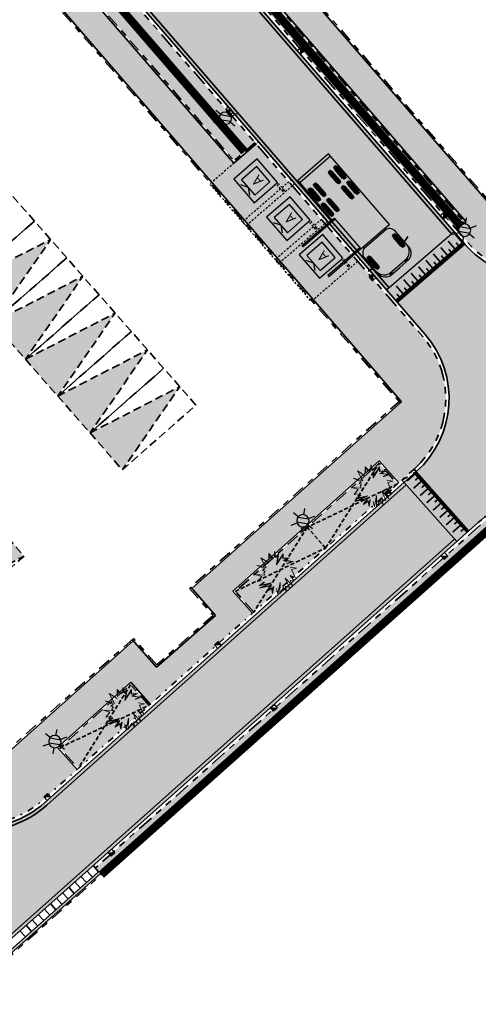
# Model space of a CAD drawing. Header units: metres. Extents: x 104013 to 104665, y 427946 to 428479.
# Tile 4 of 195: x 104222 to 104250, y 428042 to 428102. Entities that reach past the tile are written whole.
import ezdxf
from ezdxf.enums import TextEntityAlignment as Align

# ---------------------------------------------------------------- set-up
doc = ezdxf.new("R2010")
doc.units = ezdxf.units.M
for name, pattern in [('DASHED', [0.75, 0.5, -0.25]), ('DASHED2', [0.375, 0.25, -0.125]), ('VH-GELEIDEBAND', [6, 2, -2, 0, -2]), ('VH-OPSLUITBAND', [10, 4, -2, 2, -2]), ('VH-TROTTOIRBAND', [15, 5, -2, 2, -2, 2, -2])]:
    doc.linetypes.add(name, pattern=pattern)
for name, color, linetype, true_color in [('_BUURTONTSLUITINGSWEG', 30, 'Continuous', 0xff7f00), ('_ERFTOEGANGSWEG', 2, 'Continuous', 0xffff00), ('N-WE-VH-VERHARDING-AP_GROEN1', 7, 'Continuous', 0xdbffb8), ('N-WE-VH-VERHARDING-AP_RIJBAAN-ELEMENT', 7, 'Continuous', 0x7f4f3f), ('N-WE-VH-VERHARDING-AP_VOETPAD', 7, 'Continuous', 0xdbdbdb)]:
    doc.layers.add(name, color=color, linetype=linetype, true_color=true_color)
for name, color, linetype in [('_HOGE HAAG', 96, 'Continuous'), ('_LAGE HAAG', 90, 'Continuous'), ('MOL JUIST', 10, 'Continuous'), ('MOL voertuig', 10, 'Continuous')]:
    doc.layers.add(name, color=color, linetype=linetype)
for name, color, linetype, lineweight in [('N-WE-GR-BEPLANTING_CULTUUR-V (Vaste planten gereserveerde parkeerplaatsen)', 132, 'Continuous', 18), ('N-WE-GR-HEESTER-S (Soort ntb)', 210, 'Continuous', 0), ('N-WE-IE-MEUBILAIR_WEGMEUBILAIR_LICHTMAST-S', 7, 'Continuous', 25), ('N-WE-OG-BEBOUWING-G_SteMar', 7, 'Continuous', 35), ('N-WE-RI-HWA_KOLK_TROTTOIRKOLK-S', 150, 'Continuous', 25), ('N-WE-VH-GOOT-G', 170, 'Continuous', 35), ('N-WE-VH-KANTOPSLUITING_GELEIDEBAND-G', 20, 'VH-GELEIDEBAND', 35), ('N-WE-VH-KANTOPSLUITING_INRITBAND-G', 210, 'Continuous', 35), ('N-WE-VH-KANTOPSLUITING_OPSLUITBAND-G', 150, 'VH-OPSLUITBAND', 35), ('N-WE-VH-KANTOPSLUITING_TROTTOIRBAND-G', 210, 'VH-TROTTOIRBAND', 35), ('N-WE-VH-PLATEAU_TALUD-S', 7, 'Continuous', 25), ('N-WE-VH-VERHARDING-G', 7, 'Continuous', 35), ('N-WE-VH-VERHARDING-G (TOEKOMSTIG)', 30, 'DASHED2', 35), ('N2-WE-VH-VERHARDING-G', 252, 'DASHED', 35)]:
    doc.layers.add(name, color=color, linetype=linetype, lineweight=lineweight)
doc.layers.add('N-WE-VH-VERHARDING-A_PARKEREN-EIGENTERREIN', color=7, linetype='Continuous', lineweight=35, true_color=0xa2bfc8)
doc.styles.add('NLCS-ISO', font='NLCS-ISO.ttf')

# ---------------------------------------------------------------- blocks, each defined once
blk = doc.blocks.new('*U21')
for points, const_width in [([(0.0771561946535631, -0.06361541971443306), (-3.389884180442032, -4.268628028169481)], 0.1999999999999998), ([(0.2038134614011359, -1.010387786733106), (-0.3363308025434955, -0.565141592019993)], 0.09999999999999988), ([(0.0860323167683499, -0.5245146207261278), (-0.1454580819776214, -0.3336948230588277)], 0.09999999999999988), ([(0.5855059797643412, -0.5474506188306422), (0.04536171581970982, -0.102204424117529)], 0.09999999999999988), ([(-0.1778790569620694, -1.47332495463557), (-0.7180233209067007, -1.028078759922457)], 0.09999999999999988), ([(-0.295660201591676, -0.9874517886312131), (-0.5271506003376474, -0.796631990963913)], 0.09999999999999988), ([(-1.059045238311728, -1.913326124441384), (-1.290535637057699, -1.722506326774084)], 0.09999999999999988), ([(-0.5595715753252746, -1.936262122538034), (-1.099715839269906, -1.491015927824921)], 0.09999999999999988), ([(-0.6773527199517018, -1.450388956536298), (-0.9088431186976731, -1.259569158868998)], 0.09999999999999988), ([(-1.322956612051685, -2.862136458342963), (-1.863100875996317, -2.416890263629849)], 0.09999999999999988), ([(-1.440737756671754, -2.376263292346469), (-1.672228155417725, -2.185443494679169)], 0.09999999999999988), ([(-0.94126409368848, -2.399199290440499), (-1.481408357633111, -1.953953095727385)], 0.09999999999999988), ([(-1.70464913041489, -3.325073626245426), (-2.244793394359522, -2.879827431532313)], 0.09999999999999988), ([(-1.82243027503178, -2.839200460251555), (-2.053920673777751, -2.648380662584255)], 0.09999999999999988), ([(-2.585815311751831, -3.765074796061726), (-2.817305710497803, -3.574254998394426)], 0.09999999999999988), ([(-2.086341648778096, -3.788010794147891), (-2.626485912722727, -3.342764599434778)], 0.09999999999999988), ([(-2.204122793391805, -3.30213762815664), (-2.435613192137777, -3.11131783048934)], 0.09999999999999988), ([(-2.967507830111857, -4.228011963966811), (-3.198998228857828, -4.03719216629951)], 0.09999999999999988), ([(-2.468034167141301, -4.250947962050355), (-3.008178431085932, -3.805701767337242)], 0.09999999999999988)]:
    blk.add_lwpolyline(points, dxfattribs=dict(const_width=const_width))
for points in [[(0, 0), (-3.467040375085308, -4.20501260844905)], [(0.7716273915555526, -0.6360748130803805), (-2.69542550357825, -4.841210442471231)]]:
    blk.add_lwpolyline(points)
blk = doc.blocks.new('*U24')
for p, q in [((-0.9499999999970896, 0), (-0.9499999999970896, -1.900000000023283)), ((0.9499999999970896, 0), (-0.9499999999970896, 0)), ((0.9499999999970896, -1.900000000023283), (0.9499999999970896, 0)), ((0.617500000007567, -0.3325000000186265), (-0.617500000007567, -0.3325000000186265)), ((-0.617500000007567, -0.3325000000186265), (-0.617500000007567, -1.567500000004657)), ((0, -0.3325000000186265), (-0.4113620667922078, -0.09500000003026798)), ((0, -0.3325000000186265), (0.4113620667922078, -0.09500000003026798)), ((0.617500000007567, -1.567500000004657), (0.617500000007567, -0.3325000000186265)), ((-0.617500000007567, -1.567500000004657), (0.617500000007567, -1.567500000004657)), ((-0.9499999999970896, -1.900000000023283), (0.9499999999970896, -1.900000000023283))]:
    blk.add_line(p, q)
at = {"linetype": 'DASHED2', "ltscale": 0.5, "flags": 128}
blk.add_lwpolyline([(1.699999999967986, -2.650000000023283), (-1.700000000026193, -2.650000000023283), (-1.699999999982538, 1.300000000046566), (1.700000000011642, 1.299999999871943)], close=True, dxfattribs=at)
at = {"linetype": 'DASHED2', "ltscale": 0.2, "flags": 128}
for points in [[(-1.539999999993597, -1.779999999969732), (-0.9499999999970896, -1.779999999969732)], [(-1.539999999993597, -1.899999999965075), (-0.9499999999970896, -1.899999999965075)]]:
    blk.add_lwpolyline(points, dxfattribs=at)
blk.add_circle((-1.539999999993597, -1.839999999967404), 0.06)
at = {"style": 'NLCS-ISO'}
blk.add_text('A', height=0.6650000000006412, dxfattribs=at).set_placement((-0.06300000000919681, -1.020000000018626), align=Align.MIDDLE_CENTER)
blk = doc.blocks.new('*U25')
for points, const_width in [([(-0.06473730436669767, -0.07621733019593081), (-3.761277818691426, 3.063541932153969)], 0.1999999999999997), ([(-3.757085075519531, 2.141531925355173), (-3.303984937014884, 2.675105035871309)], 0.09999999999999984), ([(-3.726844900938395, 2.640616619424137), (-3.532659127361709, 2.869290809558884)], 0.09999999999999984), ([(-3.269540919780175, 2.25219279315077), (-3.075355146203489, 2.480866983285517)], 0.09999999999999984), ([(-3.299781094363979, 1.753108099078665), (-2.846680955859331, 2.286681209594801)], 0.09999999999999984), ([(-2.842477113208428, 1.364684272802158), (-2.38937697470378, 1.898257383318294)], 0.09999999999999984), ([(-2.812236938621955, 1.863768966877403), (-2.618051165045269, 2.09244315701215)], 0.09999999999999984), ([(-2.385173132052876, 0.9762604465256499), (-1.932072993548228, 1.509833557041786)], 0.09999999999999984), ([(-2.354932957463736, 1.475345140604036), (-2.16074718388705, 1.704019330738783)], 0.09999999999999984), ([(-1.897628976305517, 1.086921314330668), (-1.703443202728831, 1.315595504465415)], 0.09999999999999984), ([(-1.927869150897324, 0.5878366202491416), (-1.474769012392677, 1.121409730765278)], 0.09999999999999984), ([(-1.470565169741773, 0.1994127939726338), (-1.017465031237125, 0.7329859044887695)], 0.09999999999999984), ([(-1.440324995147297, 0.6984974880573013), (-1.246139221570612, 0.9271716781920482)], 0.09999999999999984), ([(-1.013261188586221, -0.1890110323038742), (-0.5601610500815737, 0.3445620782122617)], 0.09999999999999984), ([(-0.9830210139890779, 0.3100736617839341), (-0.7888352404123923, 0.5387478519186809)], 0.09999999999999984), ([(-0.5559572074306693, -0.5774348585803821), (-0.102857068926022, -0.04386174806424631)], 0.09999999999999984), ([(-0.5257170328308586, -0.07835016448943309), (-0.3315312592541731, 0.1503240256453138)], 0.09999999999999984)]:
    blk.add_lwpolyline(points, dxfattribs=dict(const_width=const_width))
for points in [[(0, 0), (-3.696540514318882, 3.139759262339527)], [(-0.6472946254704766, -0.7622399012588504), (-4.343957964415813, 2.377533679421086)]]:
    blk.add_lwpolyline(points)
blk = doc.blocks.new('Trottoirkolk')
h = blk.add_hatch(color=256)
h.paths.add_polyline_path([(-0.02059036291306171, 0.1806648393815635), (0.003681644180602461, 0.1887333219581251), (0.2107676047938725, 0.02402117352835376), (0.02402117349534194, -0.2107676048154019)])
h.paths.add_polyline_path([(-0.02402117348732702, 0.2107676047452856), (0.003681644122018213, 0.1887333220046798), (-0.02059036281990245, 0.1806648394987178)])
blk.add_lwpolyline([(0.02402117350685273, -0.2107676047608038), (-0.2107676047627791, -0.02402117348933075), (-0.02402117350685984, 0.2107676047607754), (0.2107676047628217, 0.02402117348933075)], close=True)
blk.add_lwpolyline([(0.02402117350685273, -0.2107676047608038), (-0.02402117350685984, 0.2107676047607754)])
blk = doc.blocks.new('MOL voertuig')
at = {"linetype": 'Continuous'}
for p, q in [((-8.439999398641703, 1.301518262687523), (-8.441609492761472, -1.295567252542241)), ((-2.510109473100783, 1.301518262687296), (-8.439999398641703, 1.301518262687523)), ((-8.239999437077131, 1.301394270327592), (-8.2416095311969, -1.295691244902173)), ((-2.510261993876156, 0.9300751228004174), (-2.510109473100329, 1.301518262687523)), ((-1.061346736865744, 1.300490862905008), (-1.98670885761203, 1.300919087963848)), ((-1.15288651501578, 1.658625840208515), (-1.061880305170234, 1.303461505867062)), ((-1.143334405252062, 1.671177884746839), (-1.143334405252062, 1.671177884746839)), ((-1.035356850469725, 1.300480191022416), (-1.128548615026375, 1.66330476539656)), ((-1.061880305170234, 1.303461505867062), (-1.061346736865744, 1.300490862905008)), ((-0.7018997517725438, 1.300178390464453), (-1.035356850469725, 1.300480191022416)), ((-6.563648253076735, 0.6853575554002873), (-7.579648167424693, 0.6857747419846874)), ((-6.563512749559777, 1.015357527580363), (-7.57951266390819, 1.015774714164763)), ((-6.563486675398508, 1.078857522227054), (-7.579486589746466, 1.079274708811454)), ((-6.563460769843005, 1.141946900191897), (-7.579460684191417, 1.142364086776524)), ((-5.29364836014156, 0.6848360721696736), (-6.309648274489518, 0.685253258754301)), ((-5.293512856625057, 1.014836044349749), (-6.309512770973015, 1.01525323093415)), ((-5.293486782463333, 1.07833603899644), (-6.309486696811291, 1.07875322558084)), ((-5.29346087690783, 1.141425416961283), (-6.309460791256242, 1.141842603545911)), ((-2.511024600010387, -0.9271460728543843), (-2.510261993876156, 0.9300751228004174)), ((-2.399702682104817, 0.9300297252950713), (-2.510261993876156, 0.9300751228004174)), ((-2.399749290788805, 0.930029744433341), (-2.400511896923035, -0.9271914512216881)), ((-0.8347695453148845, 1.01244830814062), (-1.850769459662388, 1.01286549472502)), ((-0.8347434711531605, 1.07594830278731), (-1.850743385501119, 1.076365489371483)), ((-0.8347173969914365, 1.139448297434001), (-1.850717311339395, 1.139865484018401)), ((-0.1371329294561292, -0.742832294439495), (-0.1365228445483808, 0.7429446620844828)), ((0, 0), (0.0003288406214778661, 0.800845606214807)), ((-6.563700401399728, 0.5583575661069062), (-7.579700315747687, 0.5587747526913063)), ((-6.563674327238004, 0.6218575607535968), (-7.579674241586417, 0.6222747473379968)), ((-5.293700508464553, 0.5578360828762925), (-6.309700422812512, 0.5582532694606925)), ((-5.293674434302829, 0.621336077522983), (-6.309674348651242, 0.6217532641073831)), ((-0.0003288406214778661, -0.800845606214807), (0, 0)), ((-6.564182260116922, -0.6151423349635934), (-7.580182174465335, -0.6147251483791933)), ((-6.564156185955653, -0.5516423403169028), (-7.580156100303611, -0.5512251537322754)), ((-5.294182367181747, -0.6156638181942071), (-6.31018228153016, -0.6152466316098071)), ((-5.294156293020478, -0.5521638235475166), (-6.310156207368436, -0.5517466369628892)), ((-6.564395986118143, -1.135642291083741), (-7.580395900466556, -1.135225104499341)), ((-6.564369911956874, -1.07214229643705), (-7.580369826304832, -1.07172510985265)), ((-6.56434383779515, -1.00864230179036), (-7.580343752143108, -1.00822511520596)), ((-6.564208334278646, -0.6786423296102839), (-7.580208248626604, -0.6782251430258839)), ((-5.294396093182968, -1.136163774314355), (-6.310396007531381, -1.135746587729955)), ((-5.294370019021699, -1.072663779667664), (-6.310369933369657, -1.072246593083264)), ((-5.294343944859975, -1.009163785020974), (-6.310343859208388, -1.008746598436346)), ((-5.294208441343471, -0.6791638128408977), (-6.310208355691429, -0.6787466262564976)), ((-2.511095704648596, -1.100311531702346), (-2.511024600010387, -0.9271460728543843)), ((-2.511024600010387, -0.9271460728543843), (-2.400465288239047, -0.9271914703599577)), ((-0.8356527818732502, -1.138551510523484), (-1.851652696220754, -1.138134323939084)), ((-0.8356267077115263, -1.075051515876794), (-1.851626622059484, -1.074634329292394)), ((-0.8356006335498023, -1.011551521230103), (-1.85160054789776, -1.011134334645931)), ((-8.441609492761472, -1.295567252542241), (-5.111177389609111, -1.297631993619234)), ((-1.981211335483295, -1.299289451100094), (-1.062414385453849, -1.299618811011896)), ((-1.062950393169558, -1.302589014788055), (-1.154248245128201, -1.657678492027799)), ((-1.14470644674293, -1.670238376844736), (-1.14470644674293, -1.670238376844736)), ((-1.129914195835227, -1.662377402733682), (-1.03642449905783, -1.299629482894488)), ((-1.062414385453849, -1.299618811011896), (-1.062950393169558, -1.302589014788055)), ((-1.03642449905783, -1.299629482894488), (-0.702967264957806, -1.299601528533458))]:
    blk.add_line(p, q, dxfattribs=at)
at = {"linetype": 'Continuous', "flags": 128}
for points in [[(-6.563641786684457, 0.7011055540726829), (-6.563706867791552, 0.5426095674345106), (-6.705966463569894, 0.494915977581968), (-7.437486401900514, 0.495216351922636), (-7.579706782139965, 0.5430267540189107), (-7.579641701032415, 0.701522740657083), (-7.437382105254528, 0.7492163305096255), (-6.705862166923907, 0.7489159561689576)], [(-6.56345413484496, 1.15810551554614), (-6.563519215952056, 0.9996095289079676), (-6.705778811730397, 0.951915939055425), (-7.437298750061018, 0.952216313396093), (-7.579519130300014, 1.000026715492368), (-7.579454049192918, 1.158522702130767), (-7.437194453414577, 1.20621629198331), (-6.705674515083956, 1.205915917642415)], [(-5.293641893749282, 0.7005840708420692), (-5.293706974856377, 0.5420880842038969), (-5.435966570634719, 0.4943944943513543), (-6.167486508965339, 0.4946948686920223), (-6.30970688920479, 0.5425052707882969), (-6.309641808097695, 0.7010012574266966), (-6.167382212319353, 0.7486948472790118), (-5.435862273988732, 0.7483944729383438)], [(-5.293454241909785, 1.157584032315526), (-5.293519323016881, 0.9990880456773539), (-5.435778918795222, 0.9513944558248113), (-6.167298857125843, 0.9516948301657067), (-6.309519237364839, 0.9995052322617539), (-6.309454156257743, 1.158001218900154), (-6.167194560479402, 1.205694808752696), (-5.435674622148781, 1.205394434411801)], [(-0.8347109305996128, 1.155196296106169), (-0.8347760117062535, 0.9967003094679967), (-0.977035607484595, 0.9490067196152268), (-1.708555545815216, 0.9493070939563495), (-1.850775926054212, 0.9971174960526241), (-1.850710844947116, 1.155613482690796), (-1.708451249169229, 1.203307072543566), (-0.9769313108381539, 1.203006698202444)], [(-6.564149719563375, -0.5358943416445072), (-6.56421480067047, -0.6943903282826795), (-6.706474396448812, -0.7420839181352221), (-7.437994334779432, -0.7417835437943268), (-7.580214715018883, -0.6939731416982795), (-7.580149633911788, -0.5354771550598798), (-7.437890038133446, -0.4877835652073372), (-6.706370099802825, -0.4880839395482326)], [(-5.2941498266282, -0.536415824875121), (-5.294214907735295, -0.6949118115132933), (-5.436474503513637, -0.7426054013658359), (-6.167994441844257, -0.7423050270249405), (-6.310214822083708, -0.6944946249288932), (-6.310149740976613, -0.5359986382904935), (-6.167890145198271, -0.488305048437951), (-5.43637020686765, -0.4886054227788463)], [(-6.564337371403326, -0.9928943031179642), (-6.564402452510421, -1.151390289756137), (-6.706662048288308, -1.199083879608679), (-7.438181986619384, -1.198783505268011), (-7.58040236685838, -1.150973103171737), (-7.580337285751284, -0.9924771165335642), (-7.438077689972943, -0.9447835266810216), (-6.706557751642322, -0.9450839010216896)], [(-5.294337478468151, -0.993415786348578), (-5.294402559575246, -1.15191177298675), (-5.436662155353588, -1.199605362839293), (-6.168182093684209, -1.199304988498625), (-6.310402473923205, -1.15149458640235), (-6.310337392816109, -0.9929985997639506), (-6.168077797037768, -0.945305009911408), (-5.436557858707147, -0.9456053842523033)], [(-0.8355941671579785, -0.9958035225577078), (-0.8356592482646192, -1.154299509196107), (-0.9779188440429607, -1.20199309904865), (-1.709438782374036, -1.201692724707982), (-1.851659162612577, -1.15388232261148), (-1.851594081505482, -0.9953863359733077), (-1.70933448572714, -0.9476927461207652), (-0.9778145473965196, -0.9479931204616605)]]:
    blk.add_lwpolyline(points, close=True, dxfattribs=at)
at = {"linetype": 'Continuous'}
for points in [[(-5.111177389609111, -1.299243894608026), (-5.111177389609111, -1.09924389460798), (-2.511095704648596, -1.100311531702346)], [(-5.011177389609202, -1.0992849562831), (-5.011177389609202, -3.797632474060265)], [(-2.611177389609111, -1.100270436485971), (-2.611177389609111, -3.799244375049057)], [(-2.511177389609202, -1.100311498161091), (-2.511177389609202, -3.799244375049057)], [(-5.111177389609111, -1.299243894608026), (-5.111177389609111, -3.797632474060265)], [(-5.111177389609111, -3.797632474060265), (-5.011177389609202, -3.797632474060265)], [(-2.611177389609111, -3.797632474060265), (-2.511177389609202, -3.797632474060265)]]:
    blk.add_lwpolyline(points, dxfattribs=at)
for centre, radius, start, end in [((-1.918713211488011, 0.8097024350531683), 0.4959004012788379, 82.48758278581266, 165.9139499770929), ((-1.140573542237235, 1.660216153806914), 0.01241524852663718, 14.40507361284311, 187.3594413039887), ((-0.8359324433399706, 0.5829396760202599), 0.7174784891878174, 12.88589541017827, 90.40344312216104), ((-0.6282417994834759, 0.660315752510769), 0.644088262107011, 12.60240208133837, 96.56671388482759), ((-0.2041805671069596, 0.6402662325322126), 0.14868865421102, 297.0250593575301, 63.45347135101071), ((-0.2047063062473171, -0.6400983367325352), 0.14868865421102, 296.4994754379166, 62.92788743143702), ((-2.400003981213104, -0.9273738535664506), 0.0004960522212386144, 158.4280472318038, 201.5248995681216), ((-1.91937716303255, -0.8072592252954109), 0.4959004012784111, 194.0389968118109, 277.4653640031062), ((-0.8364108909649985, -0.5822529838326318), 0.7174784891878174, 269.5495036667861, 347.0670513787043), ((-0.628783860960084, -0.6597995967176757), 0.6440882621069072, 263.386232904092, 347.3505447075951), ((-1.14193658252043, -1.659278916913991), 0.01241524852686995, 172.5935054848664, 345.5478731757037)]:
    blk.add_arc(centre, radius, start, end, dxfattribs=at)
blk = doc.blocks.new('N-SIE-WEG_LICHTMAST-SO')
h = blk.add_hatch(color=256)
h.paths.add_polyline_path([(1.162672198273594, 0.5, 0.6585046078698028), (-1.162672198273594, 0.5)])
h.paths.add_polyline_path([(-1.162672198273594, -0.5, 0.6585046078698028), (1.162672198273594, -0.5)])
at = {"flags": 128}
for points in [[(8.349587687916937e-10, 1.265625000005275), (1.669846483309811e-09, 2.53125000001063)], [(-2.192125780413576, 1.265625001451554), (-1.096064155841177, 0.6328125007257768)], [(-1.162672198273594, 0.5), (1.162672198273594, 0.5)], [(1.096064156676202, 0.6328124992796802), (2.192125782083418, 1.26562499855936)], [(-2.192125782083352, -1.26562499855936), (-1.096064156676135, -0.6328124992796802)], [(-1.162672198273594, -0.5), (1.162672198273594, -0.5)], [(-8.349587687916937e-10, -1.265625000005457), (-1.669775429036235e-09, -2.53125000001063)], [(2.192125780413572, -1.265625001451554), (1.096064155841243, -0.6328125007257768)]]:
    blk.add_lwpolyline(points, dxfattribs=at)
at = {"ltscale": 0.5}
blk.add_circle((0, 0), 1.265625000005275, dxfattribs=at)
at = {"style": 'NLCS-ISO'}
blk.add_attdef('TYPE', text='', height=1.8, dxfattribs=at).set_placement((1.669846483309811e-09, 2.53125000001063), align=Align.BOTTOM_CENTER)
blk = doc.blocks.new('SGR-HEESTER_06')
at = {"ltscale": 0.5, "flags": 128}
for points in [[(-0.2472573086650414, 0.5341386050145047), (-0.2472573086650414, 0.776141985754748), (-0.1044639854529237, 0.6148073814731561), (-0.1044639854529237, 0.6148073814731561), (-0.01754959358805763, 0.6520368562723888), (-0.01754959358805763, 0.856810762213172), (0.04453750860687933, 0.6520368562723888), (0.150076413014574, 0.757527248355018), (0.1314519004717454, 0.6520368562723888), (0.09420287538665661, 0.3914187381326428), (0.3363323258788, 0.7699380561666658), (0.3425404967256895, 0.5899857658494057), (0.5846699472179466, 0.6086005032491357), (0.3984140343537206, 0.5031130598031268), (0.7398796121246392, 0.4596767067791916), (0.4915419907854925, 0.3603931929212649)], [(-0.2472573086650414, 0.4038295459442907), (-0.5700983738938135, 0.6023965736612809), (-0.3528016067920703, 0.1990556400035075), (-0.7377243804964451, 0.3107499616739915), (-0.4148887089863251, 0.1556192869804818), (-0.5018031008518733, 0.09356819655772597), (-0.4024669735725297, 0.06254265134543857), (-0.4583459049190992, -0.01812612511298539), (-0.4148887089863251, -0.1049988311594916), (-0.7998060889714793, -0.08017721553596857), (-0.5390521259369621, -0.1608459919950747), (-0.7066835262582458, -0.3594130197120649), (-0.5638902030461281, -0.3345914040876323)], [(-0.2319376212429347, 0.5341386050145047), (-0.2319376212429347, 0.7357183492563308), (-0.1086026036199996, 0.5963686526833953), (-0.002229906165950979, 0.6419330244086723), (-0.002229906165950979, 0.7534854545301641), (0.03729225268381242, 0.6231345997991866), (0.1265426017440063, 0.7123439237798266), (0.1163218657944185, 0.6544530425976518), (0.06904243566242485, 0.3236557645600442), (0.322718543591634, 0.7202258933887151), (0.3277809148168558, 0.5734861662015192), (0.5173105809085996, 0.5880570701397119), (0.3507627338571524, 0.4937314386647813), (0.6792688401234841, 0.4519436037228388), (0.4858549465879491, 0.3746181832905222)], [(0.6281271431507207, 0.2238772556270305), (0.8764647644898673, 0.1866477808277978), (0.6715843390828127, 0.1308006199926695), (0.8267940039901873, -0.2042823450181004), (0.6281271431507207, -0.1112027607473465), (0.7709204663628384, -0.3159766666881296), (0.6281271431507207, -0.3097697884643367), (0.7150415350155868, -0.5207476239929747), (0.4232467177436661, -0.2291039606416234), (0.5908781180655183, -0.607620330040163), (0.4232467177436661, -0.5517761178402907), (0.4791256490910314, -0.7627510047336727), (0.3549568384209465, -0.6014164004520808), (0.2059553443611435, -0.8558305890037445), (0.2121635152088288, -0.4028493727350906), (0.1252437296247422, -0.8620345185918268), (0.06937019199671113, -0.6448527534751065)], [(-0.04859044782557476, -0.5641839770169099), (-0.09204764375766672, -0.849626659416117), (-0.1355102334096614, -0.6448527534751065), (-0.3403852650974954, -0.7689578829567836), (-0.1727592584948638, -0.5331584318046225), (-0.6259719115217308, -0.6324419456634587), (-0.2720953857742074, -0.4586965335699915), (-0.6383882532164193, -0.5455692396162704), (-0.439721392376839, -0.3780277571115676)], [(-0.0637356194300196, -0.5618782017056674), (-0.0945297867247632, -0.764145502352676), (-0.1250019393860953, -0.6205760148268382), (-0.2850105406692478, -0.7175028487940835), (-0.1372907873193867, -0.5097055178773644), (-0.5055299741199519, -0.590374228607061), (-0.1428207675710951, -0.4122921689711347), (-0.5793531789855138, -0.5158234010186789), (-0.4298450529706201, -0.3897388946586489)]]:
    blk.add_lwpolyline(points, dxfattribs=at)

msp = doc.modelspace()

# ---------------------------------------------------------------- hatches: boundary and pattern name
at = {"layer": '_BUURTONTSLUITINGSWEG'}
h = msp.add_hatch(color=256, dxfattribs=at)
h.dxf.hatch_style = 1
h.paths.add_polyline_path([(104229.2552303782, 428111.2807001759), (104225.1329681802, 428107.7156680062), (104244.7870428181, 428084.9895760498), (104248.9093050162, 428088.5546082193)])
h = msp.add_hatch(color=256, dxfattribs=at)
h.dxf.hatch_style = 1
edge = h.paths.add_edge_path()
edge.add_line((104261.6274268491, 428073.8485409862), (104257.4761118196, 428078.6487722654))
edge.add_arc((104259.7452469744, 428080.6111752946), 2.999999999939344, 133.4034156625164, 220.8540438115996, ccw=False)
edge.add_line((104257.6838545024, 428082.7907764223), (104260.2845270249, 428085.2504038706))
edge.add_line((104260.2845270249, 428085.2504038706), (104257.5703602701, 428088.1202120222))
edge.add_arc((104253.447575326, 428092.4794142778), 6.000000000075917, 220.8540438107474, 313.4034156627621, ccw=False)
edge.add_line((104248.9093050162, 428088.5546082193), (104244.7870428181, 428084.9895760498))
edge.add_line((104244.7870428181, 428084.9895760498), (104246.4914402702, 428083.0187738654))
edge.add_arc((104241.9531699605, 428079.093967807), 6.000000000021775, -48.30776577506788, 40.85404381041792, ccw=False)
edge.add_line((104245.9439448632, 428074.6135977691), (104245.1971480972, 428073.948545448))
edge.add_line((104245.1971480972, 428073.948545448), (104248.4230416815, 428070.3267905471))
edge.add_line((104248.4230416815, 428070.3267905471), (104249.1698212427, 428070.9919653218))
edge.add_line((104249.1698212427, 428070.9919653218), (104249.7434713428, 428071.5029294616))
edge.add_arc((104253.0695055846, 428067.7681583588), 5.001101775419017, 40.866742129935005, 131.6869515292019, ccw=False)
edge.add_line((104256.8515057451, 428071.0403890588), (104257.5049696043, 428070.2834308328))
edge.add_line((104257.5049696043, 428070.2834308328), (104261.6274268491, 428073.8485409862))
at = {"layer": '_ERFTOEGANGSWEG'}
h = msp.add_hatch(color=256, dxfattribs=at)
h.dxf.hatch_style = 1
edge = h.paths.add_edge_path()
edge.add_line((104203.6933345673, 428058.2319350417), (104217.401039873, 428042.6947366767))
edge.add_line((104217.401039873, 428042.6947366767), (104248.4230267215, 428070.3267772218))
edge.add_line((104248.4230267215, 428070.3267772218), (104249.1698212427, 428070.9919653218))
edge.add_line((104249.1698212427, 428070.9919653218), (104245.9439448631, 428074.613597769))
edge.add_line((104245.9439448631, 428074.613597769), (104245.1972017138, 428073.948455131))
edge.add_line((104245.1972017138, 428073.948455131), (104223.1696420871, 428054.3279706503))
edge.add_arc((104219.1788671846, 428058.8083406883), 6.000000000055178, 221.3827838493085, 311.6922342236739, ccw=False)
edge.add_line((104214.6770087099, 428054.841822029), (104200.1552792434, 428071.3234716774))
edge.add_line((104200.1552792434, 428071.3234716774), (104195.6534207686, 428067.3569530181))
edge.add_line((104195.6534207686, 428067.3569530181), (104191.658828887, 428063.6466685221))
edge.add_line((104191.658828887, 428063.6466685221), (104195.6543278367, 428059.1119184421))
edge.add_arc((104199.1914760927, 428054.2654163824), 5.999999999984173, 41.382783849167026, 126.12328738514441, ccw=False)
at = {"layer": 'N-WE-GR-BEPLANTING_CULTUUR-V (Vaste planten gereserveerde parkeerplaatsen)'}
h = msp.add_hatch(color=256, dxfattribs=at)
h.dxf.hatch_style = 1
h.paths.add_polyline_path([(104243.667174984, 428075.1300559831), (104239.26147778, 428071.2057939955), (104240.3921973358, 428069.936355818), (104244.7978945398, 428073.8606178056)])
h = msp.add_hatch(color=256, dxfattribs=at)
h.dxf.hatch_style = 1
h.paths.add_polyline_path([(104234.8557805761, 428067.2815320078), (104235.9865001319, 428066.0120938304), (104240.3921973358, 428069.936355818), (104239.26147778, 428071.2057939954)])
h = msp.add_hatch(color=256, dxfattribs=at)
h.dxf.hatch_style = 1
h.paths.add_polyline_path([(104224.1111321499, 428057.711011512), (104225.2418517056, 428056.4415733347), (104229.5728760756, 428060.2993224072), (104228.4421565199, 428061.5687605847)])
at = {"layer": 'N-WE-VH-VERHARDING-A_PARKEREN-EIGENTERREIN'}
h = msp.add_hatch(color=256, dxfattribs=at)
h.dxf.hatch_style = 1
h.paths.add_polyline_path([(104218.0440900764, 428086.0042698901), (104220.0228779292, 428083.7494087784), (104223.5432062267, 428088.8344150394)])
h = msp.add_hatch(color=256, dxfattribs=at)
h.dxf.hatch_style = 1
h.paths.add_polyline_path([(104220.0228779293, 428083.7494087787), (104222.0016657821, 428081.4945476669), (104225.5219940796, 428086.5795539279)])
h = msp.add_hatch(color=256, dxfattribs=at)
h.dxf.hatch_style = 1
h.paths.add_polyline_path([(104222.0016657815, 428081.4945476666), (104223.9804536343, 428079.2396865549), (104227.5007819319, 428084.3246928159)])
h = msp.add_hatch(color=256, dxfattribs=at)
h.dxf.hatch_style = 1
h.paths.add_polyline_path([(104223.9804536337, 428079.2396865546), (104225.9592414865, 428076.9848254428), (104229.4795697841, 428082.0698317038)])
h = msp.add_hatch(color=256, dxfattribs=at)
h.dxf.hatch_style = 1
h.paths.add_polyline_path([(104225.9592414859, 428076.9848254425), (104227.9380293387, 428074.7299643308), (104231.4583576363, 428079.8149705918)])
h = msp.add_hatch(color=256, dxfattribs=at)
h.dxf.hatch_style = 1
h.paths.add_polyline_path([(104219.9356375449, 428071.6987196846), (104221.9144253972, 428069.4438585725), (104216.4153092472, 428066.6137134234)])
at = {"layer": 'N-WE-VH-VERHARDING-AP_GROEN1'}
h = msp.add_hatch(color=256, dxfattribs=at)
h.dxf.hatch_style = 1
h.paths.add_polyline_path([(104230.6831132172, 428110.9290603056), (104230.191467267, 428110.5038729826), (104248.3410329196, 428089.5174513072), (104248.8326788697, 428089.94263863)])
h = msp.add_hatch(color=256, dxfattribs=at)
h.dxf.hatch_style = 1
h.paths.add_polyline_path([(104234.7807191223, 428093.6553295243), (104236.0665623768, 428094.7673579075), (104225.7666537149, 428106.6771870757), (104224.4808104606, 428105.5651586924)])
at = {"layer": 'N-WE-VH-VERHARDING-AP_RIJBAAN-ELEMENT'}
h = msp.add_hatch(color=256, dxfattribs=at)
h.dxf.hatch_style = 1
h.paths.add_polyline_path([(104229.2552303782, 428111.2807001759), (104225.1329681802, 428107.7156680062), (104244.7870428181, 428084.9895760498), (104248.9093050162, 428088.5546082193)])
h = msp.add_hatch(color=256, dxfattribs=at)
h.dxf.hatch_style = 1
edge = h.paths.add_edge_path()
edge.add_line((104261.6274268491, 428073.8485409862), (104257.4761118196, 428078.6487722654))
edge.add_arc((104259.7452469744, 428080.6111752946), 2.999999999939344, 133.4034156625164, 220.8540438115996, ccw=False)
edge.add_line((104257.6838545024, 428082.7907764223), (104260.2845270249, 428085.2504038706))
edge.add_line((104260.2845270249, 428085.2504038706), (104257.5703602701, 428088.1202120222))
edge.add_arc((104253.447575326, 428092.4794142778), 6.000000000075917, 220.8540438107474, 313.4034156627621, ccw=False)
edge.add_line((104248.9093050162, 428088.5546082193), (104244.7870428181, 428084.9895760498))
edge.add_line((104244.7870428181, 428084.9895760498), (104246.4914402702, 428083.0187738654))
edge.add_arc((104241.9531699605, 428079.093967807), 6.000000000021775, -48.30776577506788, 40.85404381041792, ccw=False)
edge.add_line((104245.9439448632, 428074.6135977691), (104245.1971480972, 428073.948545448))
edge.add_line((104245.1971480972, 428073.948545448), (104248.4230416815, 428070.3267905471))
edge.add_line((104248.4230416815, 428070.3267905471), (104249.1698212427, 428070.9919653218))
edge.add_line((104249.1698212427, 428070.9919653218), (104249.7434713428, 428071.5029294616))
edge.add_arc((104253.0695055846, 428067.7681583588), 5.001101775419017, 40.866742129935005, 131.6869515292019, ccw=False)
edge.add_line((104256.8515057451, 428071.0403890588), (104257.5049696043, 428070.2834308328))
edge.add_line((104257.5049696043, 428070.2834308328), (104261.6274268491, 428073.8485409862))
h = msp.add_hatch(color=256, dxfattribs=at)
h.dxf.hatch_style = 1
edge = h.paths.add_edge_path()
edge.add_line((104203.6933495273, 428058.2319483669), (104217.401054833, 428042.6947500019))
edge.add_line((104217.401054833, 428042.6947500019), (104248.4230416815, 428070.3267905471))
edge.add_line((104248.4230416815, 428070.3267905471), (104245.1972166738, 428073.9484684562))
edge.add_line((104245.1972166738, 428073.9484684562), (104223.1696570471, 428054.3279839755))
edge.add_arc((104219.1788821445, 428058.8083540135), 6.000000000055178, 221.3827838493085, 311.6922342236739, ccw=False)
edge.add_line((104214.6770236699, 428054.8418353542), (104200.1552942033, 428071.3234850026))
edge.add_line((104200.1552942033, 428071.3234850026), (104195.6534357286, 428067.3569663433))
edge.add_line((104195.6534357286, 428067.3569663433), (104191.658843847, 428063.6466818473))
edge.add_line((104191.658843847, 428063.6466818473), (104195.6543427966, 428059.1119317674))
edge.add_arc((104199.1914910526, 428054.2654297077), 5.999999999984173, 41.382783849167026, 126.12328738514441, ccw=False)
at = {"layer": 'N-WE-VH-VERHARDING-AP_VOETPAD'}
h = msp.add_hatch(color=256, dxfattribs=at)
h.dxf.hatch_style = 1
edge = h.paths.add_edge_path()
edge.add_line((104256.196098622, 428089.5732794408), (104305.7624571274, 428136.4514522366))
edge.add_line((104305.7624571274, 428136.4514522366), (104304.5229194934, 428137.756657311))
edge.add_line((104304.5229194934, 428137.756657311), (104252.5245227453, 428088.5783456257))
edge.add_line((104252.5245227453, 428088.5783456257), (104230.8773768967, 428113.6090344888))
edge.add_line((104230.8773768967, 428113.6090344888), (104228.9486120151, 428111.940991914))
edge.add_line((104228.9486120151, 428111.940991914), (104230.1260538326, 428110.5795108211))
edge.add_line((104230.1260538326, 428110.5795108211), (104230.6933376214, 428111.0701115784))
edge.add_line((104230.6933376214, 428111.0701115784), (104248.9737301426, 428089.9324142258))
edge.add_line((104248.9737301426, 428089.9324142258), (104248.406446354, 428089.4418134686))
edge.add_line((104248.406446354, 428089.4418134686), (104249.0605806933, 428088.685435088))
edge.add_arc((104253.447575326, 428092.4794142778), 5.799999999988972, 220.8540438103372, 313.4034156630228)
edge.add_line((104257.4329341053, 428088.2655187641), (104256.196098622, 428089.5732794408))
h = msp.add_hatch(color=256, dxfattribs=at)
h.dxf.hatch_style = 1
edge = h.paths.add_edge_path()
edge.add_line((104236.1319758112, 428094.6917200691), (104234.7704947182, 428093.5142782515))
edge.add_line((104234.7704947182, 428093.5142782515), (104224.3397591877, 428105.5753830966))
edge.add_line((104224.3397591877, 428105.5753830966), (104225.7012402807, 428106.7528249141))
edge.add_line((104225.7012402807, 428106.7528249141), (104224.5237984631, 428108.114306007))
edge.add_line((104224.5237984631, 428108.114306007), (104221.8008362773, 428105.759422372))
edge.add_line((104221.8008362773, 428105.759422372), (104233.4090136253, 428092.336836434))
edge.add_line((104233.4090136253, 428092.336836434), (104247.1276556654, 428076.4739109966))
edge.add_arc((104241.9531699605, 428079.093967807), 5.79999999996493, 333.1450141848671, 400.8540438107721)
edge.add_line((104246.3401645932, 428082.8879469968), (104236.1319758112, 428094.6917200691))
h = msp.add_hatch(color=256, dxfattribs=at)
h.dxf.hatch_style = 1
edge = h.paths.add_edge_path()
edge.add_line((104201.6559136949, 428072.6456578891), (104200.3053561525, 428071.4557022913))
edge.add_line((104200.3053561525, 428071.4557022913), (104214.8270856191, 428054.9740526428))
edge.add_arc((104219.1788821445, 428058.8083540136), 5.80000000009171, 221.3827838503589, 311.6922342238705)
edge.add_line((104223.0366312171, 428054.4773296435), (104225.1671788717, 428056.3750604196))
edge.add_line((104225.1671788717, 428056.3750604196), (104223.9699464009, 428057.719171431))
edge.add_line((104223.9699464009, 428057.719171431), (104228.4503164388, 428061.7099463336))
edge.add_line((104228.4503164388, 428061.7099463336), (104229.6475489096, 428060.3658353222))
edge.add_line((104229.6475489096, 428060.3658353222), (104235.9118272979, 428065.9455809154))
edge.add_line((104235.9118272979, 428065.9455809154), (104234.7145948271, 428067.2896919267))
edge.add_line((104234.7145948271, 428067.2896919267), (104243.6753349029, 428075.271241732))
edge.add_line((104243.6753349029, 428075.271241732), (104244.8725673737, 428073.9271307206))
edge.add_line((104244.8725673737, 428073.9271307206), (104245.810919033, 428074.762943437))
edge.add_arc((104241.9531699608, 428079.0939678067), 5.799999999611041, 311.6922342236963, 333.1450141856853)
edge.add_line((104247.1276556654, 428076.4739109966), (104245.0353976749, 428078.8931980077))
edge.add_line((104245.0353976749, 428078.8931980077), (104232.2023258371, 428067.4624678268))
edge.add_line((104232.2023258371, 428067.4624678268), (104233.6427865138, 428065.8022629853))
edge.add_line((104233.6427865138, 428065.8022629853), (104230.0350060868, 428062.6362054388))
edge.add_line((104230.0350060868, 428062.6362054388), (104228.6086962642, 428064.2615342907))
edge.add_line((104228.6086962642, 428064.2615342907), (104218.1476018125, 428054.943582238))
edge.add_arc((104219.1788821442, 428058.808354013), 3.999999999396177, 221.3827838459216, 255.0592471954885, ccw=False)
edge.add_line((104216.1776431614, 428056.1640082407), (104201.6559136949, 428072.6456578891))
h = msp.add_hatch(color=256, dxfattribs=at)
h.dxf.hatch_style = 1
h.paths.add_polyline_path([(104251.119498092, 428071.8581262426), (104250.9366294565, 428072.069578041, 0.06692701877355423), (104249.8764971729, 428071.3535837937), (104247.809339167, 428069.5123157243), (104247.8758520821, 428069.4376428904), (104247.6518335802, 428069.2381041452), (104247.5853206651, 428069.3127769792), (104237.3643675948, 428060.2087247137), (104237.4308798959, 428060.1340525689), (104237.206861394, 428059.9345138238), (104237.1403490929, 428060.0091859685), (104227.4089921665, 428051.3412289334), (104227.4755050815, 428051.2665560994), (104227.2514865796, 428051.0670173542), (104227.1849736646, 428051.1416901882), (104226.2816593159, 428050.3370860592), (104226.4811980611, 428050.1130675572), (104220.5073713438, 428044.7920343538), (104220.3078325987, 428045.0160528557), (104217.4484491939, 428042.4691302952), (104217.7459424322, 428042.1314859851)])

# ---------------------------------------------------------------- linework, layer by layer
at = {"layer": '_HOGE HAAG', "const_width": 0.5, "flags": 128}
msp.add_lwpolyline([(104248.3914751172, 428069.2942921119), (104226.647480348, 428049.9263854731)], dxfattribs=at)
at = {"layer": '_LAGE HAAG', "const_width": 0.5, "flags": 128}
for points in [[(104230.437290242, 428110.7164666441), (104248.5868558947, 428089.7300449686)], [(104235.4236407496, 428094.211343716), (104225.1237320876, 428106.1211728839)], [(104248.3914744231, 428069.2942914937), (104251.110169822, 428071.7160290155)]]:
    msp.add_lwpolyline(points, dxfattribs=at)
at = {"layer": 'N-WE-OG-BEBOUWING-G_SteMar'}
for points in [[(104232.127129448, 428067.5294060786), (104233.6427865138, 428065.8022629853)], [(104233.6427865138, 428065.8022629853), (104230.0350060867, 428062.6362054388)], [(104230.0350060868, 428062.6362054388), (104228.5427354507, 428064.336698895)]]:
    msp.add_lwpolyline(points, dxfattribs=at)
at = {"layer": 'N-WE-VH-GOOT-G', "ltscale": 0.2}
for p, q in [((104245.3302402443, 428073.799121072), (104223.3026828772, 428054.1786383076)), ((104248.2900179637, 428070.4761380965), (104217.4080325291, 428042.9688002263))]:
    msp.add_line(p, q, dxfattribs=at)
for points in [[(104248.1038933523, 428089.1801616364), (104229.1039547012, 428111.1498733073)], [(104225.2842438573, 428107.8464948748), (104244.2841409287, 428085.8768312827)]]:
    msp.add_lwpolyline(points, dxfattribs=at)
msp.add_arc((104219.1788821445, 428058.8083540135), 6.200000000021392, 221.3827838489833, 311.6922342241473, dxfattribs=at)
at = {"layer": 'N-WE-VH-KANTOPSLUITING_GELEIDEBAND-G', "ltscale": 0.2, "flags": 128}
msp.add_lwpolyline([(104245.810919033, 428074.762943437), (104223.0366312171, 428054.4773296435, -0.4157963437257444), (104214.827085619, 428054.9740526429), (104200.1731388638, 428071.6057642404)], format="xyb", dxfattribs=at)
msp.add_lwpolyline([(104245.0641906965, 428074.0978142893), (104245.9439448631, 428074.6135977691)], dxfattribs=at)
at = {"layer": 'N-WE-VH-KANTOPSLUITING_INRITBAND-G', "flags": 128}
for points in [[(104226.4811980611, 428050.1130675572), (104226.1486334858, 428050.4864317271)], [(104220.5073713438, 428044.7920343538), (104226.4811980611, 428050.1130675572)], [(104226.1078338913, 428049.780502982), (104225.775269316, 428050.1538671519)], [(104225.3611055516, 428049.1153738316), (104225.0285409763, 428049.4887380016)], [(104225.7344697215, 428049.4479384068), (104225.4019051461, 428049.8213025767)], [(104224.614377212, 428048.4502446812), (104224.2818126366, 428048.8236088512)], [(104224.9877413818, 428048.7828092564), (104224.6551768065, 428049.1561734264)], [(104223.8676488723, 428047.7851155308), (104223.535084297, 428048.1584797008)], [(104224.2410130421, 428048.117680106), (104223.9084484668, 428048.491044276)], [(104223.1209205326, 428047.1199863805), (104222.7883559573, 428047.4933505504)], [(104223.4942847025, 428047.4525509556), (104223.1617201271, 428047.8259151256)], [(104222.7475563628, 428046.7874218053), (104222.4149917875, 428047.1607859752)], [(104222.0008280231, 428046.1222926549), (104221.6682634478, 428046.4956568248)], [(104222.3741921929, 428046.4548572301), (104222.0416276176, 428046.8282214)]]:
    msp.add_lwpolyline(points, dxfattribs=at)
at = {"layer": 'N-WE-VH-KANTOPSLUITING_OPSLUITBAND-G', "ltscale": 0.2, "flags": 128}
for points in [[(104230.8876013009, 428113.7500857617), (104252.5317698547, 428088.7228395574)], [(104230.6831132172, 428110.9290603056), (104248.8326788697, 428089.94263863)], [(104221.6597850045, 428105.7696467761), (104244.9607168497, 428078.8266779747)], [(104224.4808104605, 428105.5651586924), (104234.7807191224, 428093.6553295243)], [(104236.0665623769, 428094.7673579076), (104234.7807191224, 428093.6553295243)], [(104248.3410329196, 428089.5174513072), (104248.8326788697, 428089.94263863)], [(104244.9699772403, 428078.9688439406), (104232.052454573, 428067.4628913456)], [(104235.9865001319, 428066.0120938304), (104234.8557805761, 428067.2815320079), (104243.667174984, 428075.130055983), (104244.7978945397, 428073.8606178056)], [(104251.1102377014, 428071.7159602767), (104217.7373781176, 428041.989940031)], [(104232.052454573, 428067.4628913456), (104233.5016654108, 428065.811466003)], [(104233.5016654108, 428065.811466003), (104230.0436192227, 428062.776809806)], [(104228.6174103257, 428064.403213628), (104218.1216536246, 428055.0543870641)], [(104230.0442091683, 428062.7773275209), (104228.6174103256, 428064.403213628)], [(104229.5728760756, 428060.2993224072), (104228.4421565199, 428061.5687605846), (104224.1111321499, 428057.7110115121), (104225.2418517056, 428056.4415733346)]]:
    msp.add_lwpolyline(points, dxfattribs=at)
at = {"layer": 'N-WE-VH-KANTOPSLUITING_TROTTOIRBAND-G', "ltscale": 0.2}
msp.add_line((104249.8764971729, 428071.3535837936), (104226.2816593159, 428050.3370860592), dxfattribs=at)
at = {"layer": 'N-WE-VH-KANTOPSLUITING_TROTTOIRBAND-G', "ltscale": 0.2, "flags": 128}
msp.add_lwpolyline([(104259.092088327, 428089.8346902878), (104257.4329341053, 428088.2655187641, -0.4273066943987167), (104249.0605806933, 428088.685435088), (104228.8831985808, 428112.0166297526)], format="xyb", dxfattribs=at)
msp.add_lwpolyline([(104224.4583850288, 428108.1899438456), (104246.3401645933, 428082.8879469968)], dxfattribs=at)
msp.add_lwpolyline([(104245.810919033, 428074.762943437), (104245.810919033, 428074.762943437)], close=True, dxfattribs=at)
at = {"layer": 'N-WE-VH-KANTOPSLUITING_TROTTOIRBAND-G', "ltscale": 0.2}
msp.add_arc((104241.9531699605, 428079.093967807), 5.800000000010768, 311.6922342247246, 40.85404381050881, dxfattribs=at)
at = {"layer": 'N-WE-VH-VERHARDING-G'}
for p, q in [((104224.6096607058, 428108.3207707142), (104246.4914402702, 428083.0187738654)), ((104245.9439448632, 428074.6135977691), (104223.1696570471, 428054.3279839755)), ((104249.7434713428, 428071.5029294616), (104217.3909039, 428042.6857083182))]:
    msp.add_line(p, q, dxfattribs=at)
at = {"layer": 'N-WE-VH-VERHARDING-G', "flags": 128}
msp.add_lwpolyline([(104377.2387466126, 428201.2984938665), (104257.5703602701, 428088.1202120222, -0.4273066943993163), (104248.9093050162, 428088.5546082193), (104228.7319229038, 428111.8858028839)], format="xyb", dxfattribs=at)
for points in [[(104230.8119634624, 428113.6846723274), (104252.5245227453, 428088.5783456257)], [(104230.6933376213, 428111.0701115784), (104248.9737301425, 428089.9324142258)], [(104221.735422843, 428105.8350602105), (104243.4215229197, 428080.7593284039)], [(104224.3397591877, 428105.5753830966), (104234.7704947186, 428093.514278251)], [(104236.1319758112, 428094.6917200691), (104234.7704947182, 428093.5142782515)], [(104248.4064463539, 428089.4418134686), (104248.9737301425, 428089.9324142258)], [(104248.9093050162, 428088.5546082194), (104244.7870428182, 428084.9895760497)], [(104245.0353976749, 428078.8931980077), (104242.9107725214, 428081.3499113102)], [(104245.0353976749, 428078.8931980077), (104232.1930902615, 428067.4542414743)], [(104235.9118272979, 428065.9455809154), (104234.7145948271, 428067.2896919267), (104243.6753349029, 428075.271241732), (104244.8725673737, 428073.9271307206)], [(104245.9439448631, 428074.6135977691), (104245.8109190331, 428074.762943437)], [(104245.1972165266, 428073.9484686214), (104245.0641906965, 428074.0978142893)], [(104251.119498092, 428071.8581262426), (104217.6712685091, 428042.0649721)], [(104228.6086962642, 428064.2615342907), (104218.1476018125, 428054.943582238)], [(104229.6475489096, 428060.3658353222), (104228.4503164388, 428061.7099463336), (104223.9699464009, 428057.719171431), (104225.1671788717, 428056.3750604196)]]:
    msp.add_lwpolyline(points, dxfattribs=at)
at = {"layer": 'N-WE-VH-VERHARDING-G'}
for centre, radius, start, end in [((104241.9531699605, 428079.093967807), 6.000000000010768, 311.6922342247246, 40.85404381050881), ((104253.069117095, 428067.7692877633), 5.000000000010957, 40.8540438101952, 131.6922342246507), ((104219.1788821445, 428058.8083540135), 6.000000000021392, 221.3827838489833, 311.6922342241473)]:
    msp.add_arc(centre, radius, start, end, dxfattribs=at)
at = {"layer": 'N-WE-VH-VERHARDING-G (TOEKOMSTIG)', "flags": 128}
for points in [[(104240.3921973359, 428069.9363558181), (104243.667174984, 428075.130055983)], [(104244.7978945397, 428073.8606178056), (104239.26147778, 428071.2057939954)], [(104239.26147778, 428071.2057939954), (104235.9865001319, 428066.0120938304)], [(104240.3921973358, 428069.936355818), (104239.26147778, 428071.2057939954)], [(104234.8557805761, 428067.2815320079), (104240.3921973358, 428069.936355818)], [(104228.4421565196, 428061.5687605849), (104225.2418517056, 428056.4415733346)], [(104224.1111321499, 428057.7110115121), (104229.5728760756, 428060.2993224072)]]:
    msp.add_lwpolyline(points, dxfattribs=at)
at = {"layer": 'N2-WE-VH-VERHARDING-G', "flags": 128}
for points in [[(104218.0440900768, 428086.0042698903), (104222.5538123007, 428089.9618455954), (104220.5750244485, 428092.2167067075), (104216.0653022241, 428088.2591310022), (104218.044090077, 428086.0042698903)], [(104220.022877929, 428083.7494087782), (104224.5326001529, 428087.7069844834), (104222.5538123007, 428089.9618455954), (104218.0440900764, 428086.0042698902), (104220.0228779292, 428083.7494087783)], [(104218.0440900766, 428086.0042698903), (104223.5432062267, 428088.8344150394), (104220.0228779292, 428083.7494087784)], [(104222.001665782, 428081.4945476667), (104226.5113880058, 428085.4521233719), (104224.5326001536, 428087.706984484), (104220.0228779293, 428083.7494087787), (104222.0016657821, 428081.4945476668)], [(104220.0228779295, 428083.7494087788), (104225.5219940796, 428086.5795539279), (104222.0016657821, 428081.4945476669)], [(104223.9804536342, 428079.2396865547), (104228.490175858, 428083.1972622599), (104226.5113880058, 428085.4521233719), (104222.0016657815, 428081.4945476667), (104223.9804536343, 428079.2396865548)], [(104222.0016657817, 428081.4945476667), (104227.5007819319, 428084.3246928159), (104223.9804536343, 428079.2396865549)], [(104225.9592414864, 428076.9848254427), (104230.4689637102, 428080.9424011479), (104228.490175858, 428083.1972622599), (104223.9804536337, 428079.2396865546), (104225.9592414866, 428076.9848254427)], [(104223.9804536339, 428079.2396865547), (104229.4795697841, 428082.0698317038), (104225.9592414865, 428076.9848254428)], [(104227.9380293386, 428074.7299643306), (104232.4477515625, 428078.6875400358), (104230.4689637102, 428080.9424011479), (104225.9592414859, 428076.9848254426), (104227.9380293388, 428074.7299643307)], [(104225.9592414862, 428076.9848254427), (104231.4583576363, 428079.8149705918), (104227.9380293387, 428074.7299643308)], [(104221.9144253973, 428069.4438585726), (104217.4047031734, 428065.4862828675), (104215.4259153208, 428067.7411439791), (104219.9356375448, 428071.6987196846), (104221.9144253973, 428069.4438585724)], [(104219.9356375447, 428071.6987196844), (104216.4153092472, 428066.6137134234), (104221.9144253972, 428069.4438585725)]]:
    msp.add_lwpolyline(points, dxfattribs=at)

# ---------------------------------------------------------------- block references
at = {"layer": 'MOL JUIST'}
for p, rotation in [((104235.3908771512, 428091.8032476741), 130.8540438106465), ((104235.390877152, 428091.8032476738), 130.8540438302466), ((104237.3925282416, 428089.4887298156), 130.8540438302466), ((104239.3941793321, 428087.1742119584), 130.8540438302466)]:
    msp.add_blockref('*U24', p, dxfattribs=dict(at, rotation=rotation))
at = {"layer": 'MOL voertuig', "xscale": 0.961511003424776, "yscale": 0.961511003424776, "zscale": 0.961511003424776, "rotation": 310.8540438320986}
msp.add_blockref('MOL voertuig', (104244.9298583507, 428087.1168184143), dxfattribs=at)
at = {"layer": 'N-WE-GR-HEESTER-S (Soort ntb)', "xscale": 1.5, "yscale": 1.5, "zscale": 1.5}
for p in [(104243.1904778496, 428073.7536920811), (104237.2826669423, 428068.4284277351), (104227.9899229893, 428060.1157855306)]:
    msp.add_blockref('SGR-HEESTER_06', p, dxfattribs=at)
at = {"layer": 'N-WE-IE-MEUBILAIR_WEGMEUBILAIR_LICHTMAST-S', "xscale": -0.3, "yscale": 0.3, "zscale": 0.3, "rotation": 350.2850831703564}
for p in [(104234.2488972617, 428096.2559910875, 0.0002799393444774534), (104248.9016185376, 428089.4017150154, 0.0002799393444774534), (104238.998334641, 428071.6043941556, 0.0002799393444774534), (104223.8070023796, 428058.0787315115, 0.0002799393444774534)]:
    msp.add_blockref('N-SIE-WEG_LICHTMAST-SO', p, dxfattribs=at)
at = {"layer": 'N-WE-RI-HWA_KOLK_TROTTOIRKOLK-S'}
for p, rotation in [((104238.8687670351, 428100.3938366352), 349.3521013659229), ((104234.5193441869, 428096.6324406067), 169.3521013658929), ((104247.6165752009, 428090.2791173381), 349.3521013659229), ((104243.2671523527, 428086.5177213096), 169.3521013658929), ((104244.2387089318, 428073.2955800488), 80.19029178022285), ((104247.6640734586, 428069.4498827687), 260.1902917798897), ((104233.7937373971, 428063.9919896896), 80.19029178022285), ((104237.2191012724, 428060.1462924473), 260.1902917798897), ((104223.3484309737, 428054.6881010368), 80.19029178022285), ((104227.263726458, 428051.2787959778), 260.1902917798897)]:
    msp.add_blockref('Trottoirkolk', p, dxfattribs=dict(at, rotation=rotation))
at = {"layer": 'N-WE-VH-PLATEAU_TALUD-S', "xscale": -1, "rotation": 271.3484020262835}
for name, p in [('*U21', (104248.9093050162, 428088.5546082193)), ('*U25', (104245.9439448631, 428074.6135977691))]:
    msp.add_blockref(name, p, dxfattribs=at)

doc.saveas('drawing.dxf')
